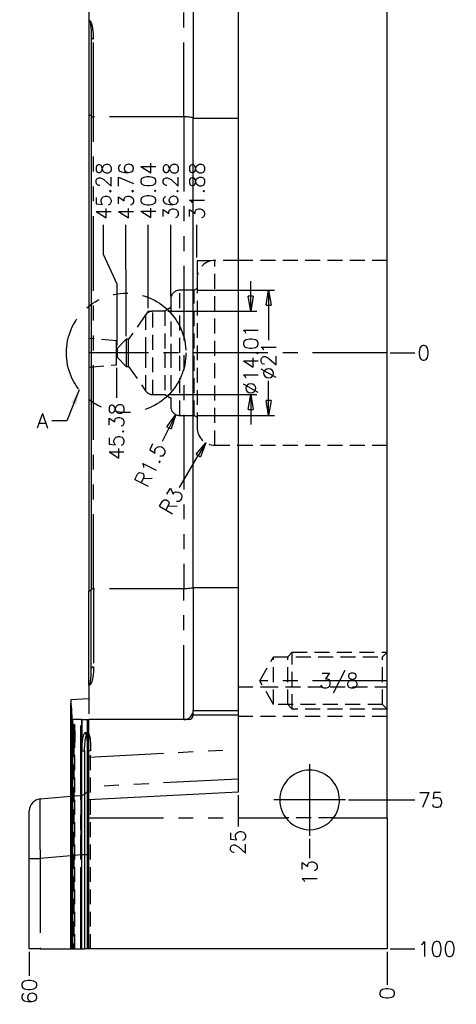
# Model space of a CAD drawing. Extents: x 2651 to 11825, y -3833 to 1075.
# Tile 6 of 256: x 3024 to 3097, y -3683 to -3517. Entities that reach past the tile are written whole.
import ezdxf
from ezdxf.enums import TextEntityAlignment as Align

# ---------------------------------------------------------------- set-up
doc = ezdxf.new("R2010")
doc.units = 0
doc.header["$LTSCALE"] = 10
for name, pattern in [('CENTER', [2, 1.25, -0.25, 0.25, -0.25]), ('HIDDEN', [0.375, 0.25, -0.125]), ('PHANTOM', [2.5, 1.25, -0.25, 0.25, -0.25, 0.25, -0.25])]:
    doc.linetypes.add(name, pattern=pattern)
doc.layers.get('0').update_dxf_attribs({"linetype": 'CONTINUOUS'})
doc.layers.get('Defpoints').update_dxf_attribs({"linetype": 'CONTINUOUS'})
for name, color, linetype in [('CEN', 1, 'CENTER'), ('DIM', 3, 'CONTINUOUS'), ('DIVIDE', 5, 'PHANTOM'), ('HIDDEN', 6, 'HIDDEN'), ('LAYER_099', 7, 'CONTINUOUS'), ('TEXT', 4, 'CONTINUOUS')]:
    doc.layers.add(name, color=color, linetype=linetype)
doc.styles.get("Standard").update_dxf_attribs({"font": 'romans.shx'})
doc.dimstyles.new('1-1', dxfattribs={"dimtxt": 2.5, "dimasz": 2.5, "dimexe": 1, "dimexo": 0.5, "dimtad": 0, "dimrnd": 1.38778e-17, "dimzin": 9, "dimdsep": 46, "dimtxsty": 'Standard', "dimblk": 'CLOSED', "dimcen": 0, "dimclrd": 3, "dimclre": 3, "dimclrt": 3, "dimazin": 2, "dimtfac": 0.75, "dimtofl": 0, "dimtmove": 0, "dimatfit": 3, "dimfxl": 0, "dimtolj": 1, "dimarcsym": 0})

# ---------------------------------------------------------------- blocks, each defined once
blk = doc.blocks.new('*D488')
at = {"layer": 'Defpoints', "color": 0}
for p in [(3085.68, -3573.36), (3085.68, -3673.36), (3085.68, -3679.36)]:
    blk.add_point(p, dxfattribs=at)
at = {"layer": 'DIM', "color": 3, "lineweight": -2}
blk.add_line((3085.68, -3673.86), (3085.68, -3679.36), dxfattribs=at)
at = {"layer": 'DIM', "color": 3, "insert": (3085.68, -3680.82), "char_height": 2.5, "attachment_point": 5, "rotation": 90}
blk.add_mtext('\\A1;0', dxfattribs=at)
blk = doc.blocks.new('_Closed')
at = {"color": 0, "linetype": 'ByBlock', "lineweight": -2}
for p, q in [((-1, 0.167), (0, 0)), ((-1, 0.167), (-1, -0.167)), ((0, 0), (-1, -0.167)), ((0, 0), (-1, 0))]:
    blk.add_line(p, q, dxfattribs=at)
blk = doc.blocks.new('*D489')
at = {"layer": 'Defpoints', "color": 0}
for p in [(3085.68, -3573.36), (3072.68, -3654.36), (3072.68, -3658.11)]:
    blk.add_point(p, dxfattribs=at)
at = {"layer": 'DIM', "color": 3, "lineweight": -2}
blk.add_line((3072.68, -3654.86), (3072.68, -3658.11), dxfattribs=at)
at = {"layer": 'DIM', "color": 3, "insert": (3072.68, -3660.58), "char_height": 2.5, "attachment_point": 5, "rotation": 90}
blk.add_mtext('\\A1;13', dxfattribs=at)
blk = doc.blocks.new('*D490')
at = {"layer": 'Defpoints', "color": 0}
for p in [(3085.68, -3573.36), (3060.68, -3647.05), (3060.68, -3652.82)]:
    blk.add_point(p, dxfattribs=at)
at = {"layer": 'DIM', "color": 3, "lineweight": -2}
blk.add_line((3060.68, -3647.55), (3060.68, -3652.82), dxfattribs=at)
at = {"layer": 'DIM', "color": 3, "insert": (3060.68, -3655.46), "char_height": 2.5, "attachment_point": 5, "rotation": 90}
blk.add_mtext('\\A1;25', dxfattribs=at)
blk = doc.blocks.new('*D491')
at = {"layer": 'Defpoints', "color": 0}
for p in [(3085.68, -3573.36), (3025.68, -3673.36), (3025.68, -3677.87)]:
    blk.add_point(p, dxfattribs=at)
at = {"layer": 'DIM', "color": 3, "lineweight": -2}
blk.add_line((3025.68, -3673.86), (3025.68, -3677.87), dxfattribs=at)
at = {"layer": 'DIM', "color": 3, "insert": (3025.68, -3680.46), "char_height": 2.5, "attachment_point": 5, "rotation": 90}
blk.add_mtext('\\A1;60', dxfattribs=at)
blk = doc.blocks.new('*D492')
at = {"layer": 'Defpoints', "color": 0}
for p in [(3085.68, -3573.36), (3078.68, -3648.36), (3090.34, -3648.36)]:
    blk.add_point(p, dxfattribs=at)
at = {"layer": 'DIM', "color": 3, "lineweight": -2}
blk.add_line((3079.18, -3648.36), (3090.34, -3648.36), dxfattribs=at)
at = {"layer": 'DIM', "color": 3, "insert": (3092.99, -3648.36), "char_height": 2.5, "attachment_point": 5}
blk.add_mtext('\\A1;75', dxfattribs=at)
blk = doc.blocks.new('*D493')
at = {"layer": 'Defpoints', "color": 0}
for p in [(3085.68, -3573.36), (3085.68, -3673.36), (3090.34, -3673.36)]:
    blk.add_point(p, dxfattribs=at)
at = {"layer": 'DIM', "color": 3, "lineweight": -2}
blk.add_line((3086.18, -3673.36), (3090.34, -3673.36), dxfattribs=at)
at = {"layer": 'DIM', "color": 3, "insert": (3094, -3673.36), "char_height": 2.5, "attachment_point": 5}
blk.add_mtext('\\A1;100', dxfattribs=at)
blk = doc.blocks.new('*D494')
at = {"layer": 'Defpoints', "color": 0}
for p in [(3085.68, -3573.36), (3085.68, -3573.36), (3090.34, -3573.36)]:
    blk.add_point(p, dxfattribs=at)
at = {"layer": 'DIM', "color": 3, "lineweight": -2}
blk.add_line((3086.18, -3573.36), (3090.34, -3573.36), dxfattribs=at)
at = {"layer": 'DIM', "color": 3, "insert": (3091.8, -3573.36), "char_height": 2.5, "attachment_point": 5}
blk.add_mtext('\\A1;0', dxfattribs=at)
blk = doc.blocks.new('*D495')
at = {"layer": 'Defpoints', "color": 0}
for p in [(3078.68, -3498.36), (3090.34, -3498.36), (3085.68, -3573.36)]:
    blk.add_point(p, dxfattribs=at)
at = {"layer": 'DIM', "color": 3, "lineweight": -2}
blk.add_line((3079.18, -3498.36), (3090.34, -3498.36), dxfattribs=at)
at = {"layer": 'DIM', "color": 3, "insert": (3092.99, -3498.36), "char_height": 2.5, "attachment_point": 5}
blk.add_mtext('\\A1;75', dxfattribs=at)
blk = doc.blocks.new('*D496')
at = {"layer": 'Defpoints', "color": 0}
for p in [(3085.68, -3473.36), (3090.34, -3473.36), (3085.68, -3573.36)]:
    blk.add_point(p, dxfattribs=at)
at = {"layer": 'DIM', "color": 3, "lineweight": -2}
blk.add_line((3086.18, -3473.36), (3090.34, -3473.36), dxfattribs=at)
at = {"layer": 'DIM', "color": 3, "insert": (3094, -3473.36), "char_height": 2.5, "attachment_point": 5}
blk.add_mtext('\\A1;100', dxfattribs=at)
blk = doc.blocks.new('*D497')
at = {"layer": 'Defpoints', "color": 0}
for p in [(3072.68, -3486.36), (3072.68, -3492.36), (3085.68, -3573.36)]:
    blk.add_point(p, dxfattribs=at)
at = {"layer": 'DIM', "color": 3, "lineweight": -2}
blk.add_line((3072.68, -3491.86), (3072.68, -3486.36), dxfattribs=at)
at = {"layer": 'DIM', "color": 3, "insert": (3072.68, -3483.89), "char_height": 2.5, "attachment_point": 5, "rotation": 90}
blk.add_mtext('\\A1;13', dxfattribs=at)
blk = doc.blocks.new('*D498')
at = {"layer": 'Defpoints', "color": 0}
for p in [(3025.68, -3467.36), (3025.68, -3473.36), (3085.68, -3573.36)]:
    blk.add_point(p, dxfattribs=at)
at = {"layer": 'DIM', "color": 3, "lineweight": -2}
blk.add_line((3025.68, -3472.86), (3025.68, -3467.36), dxfattribs=at)
at = {"layer": 'DIM', "color": 3, "insert": (3025.68, -3464.77), "char_height": 2.5, "attachment_point": 5, "rotation": 90}
blk.add_mtext('\\A1;60', dxfattribs=at)
blk = doc.blocks.new('*D500')
at = {"layer": 'Defpoints', "color": 0}
for p in [(3053.8, -3551.86), (3053.8, -3557.86), (3085.68, -3573.36)]:
    blk.add_point(p, dxfattribs=at)
at = {"layer": 'DIM', "color": 3, "lineweight": -2}
blk.add_line((3053.8, -3557.36), (3053.8, -3551.86), dxfattribs=at)
at = {"layer": 'DIM', "color": 3, "insert": (3053.8, -3546.23), "char_height": 2.5, "attachment_point": 5, "rotation": 90}
blk.add_mtext('\\A1;31.88', dxfattribs=at)
blk = doc.blocks.new('*D501')
at = {"layer": 'Defpoints', "color": 0}
for p in [(3049.4, -3551.86), (3049.4, -3564.36), (3085.68, -3573.36)]:
    blk.add_point(p, dxfattribs=at)
at = {"layer": 'DIM', "color": 3, "lineweight": -2}
blk.add_line((3049.4, -3563.86), (3049.4, -3551.86), dxfattribs=at)
at = {"layer": 'DIM', "color": 3, "insert": (3049.4, -3546.23), "char_height": 2.5, "attachment_point": 5, "rotation": 90}
blk.add_mtext('\\A1;36.28', dxfattribs=at)
blk = doc.blocks.new('*D502')
at = {"layer": 'Defpoints', "color": 0}
for p in [(3045.64, -3551.86), (3045.64, -3566.35), (3085.68, -3573.36)]:
    blk.add_point(p, dxfattribs=at)
at = {"layer": 'DIM', "color": 3, "lineweight": -2}
blk.add_line((3045.64, -3565.85), (3045.64, -3551.86), dxfattribs=at)
at = {"layer": 'DIM', "color": 3, "insert": (3045.64, -3546.17), "char_height": 2.5, "attachment_point": 5, "rotation": 90}
blk.add_mtext('\\A1;40.04', dxfattribs=at)
blk = doc.blocks.new('*D503')
at = {"layer": 'Defpoints', "color": 0}
for p in [(3041.89, -3551.86), (3041.93, -3571.08), (3085.68, -3573.36)]:
    blk.add_point(p, dxfattribs=at)
at = {"layer": 'DIM', "color": 3, "lineweight": -2}
for p, q in [((3041.89, -3556.86), (3041.89, -3551.86)), ((3041.93, -3561.86), (3041.89, -3556.86)), ((3041.93, -3570.58), (3041.93, -3561.86))]:
    blk.add_line(p, q, dxfattribs=at)
at = {"layer": 'DIM', "color": 3, "insert": (3041.89, -3546.23), "char_height": 2.5, "attachment_point": 5, "rotation": 90}
blk.add_mtext('\\A1;43.76', dxfattribs=at)
blk = doc.blocks.new('*D504')
at = {"layer": 'Defpoints', "color": 0}
for p in [(3038.14, -3551.86), (3040.4, -3572.61), (3085.68, -3573.36)]:
    blk.add_point(p, dxfattribs=at)
at = {"layer": 'DIM', "color": 3, "lineweight": -2}
for p, q in [((3038.14, -3556.86), (3038.14, -3551.86)), ((3040.4, -3561.86), (3038.14, -3556.86)), ((3040.4, -3572.11), (3040.4, -3561.86))]:
    blk.add_line(p, q, dxfattribs=at)
at = {"layer": 'DIM', "color": 3, "insert": (3038.14, -3546.23), "char_height": 2.5, "attachment_point": 5, "rotation": 90}
blk.add_mtext('\\A1;45.28', dxfattribs=at)
blk = doc.blocks.new('*D505')
at = {"layer": 'Defpoints', "color": 0}
for p in [(3085.68, -3573.36), (3040.3, -3575.36), (3040.3, -3580.91)]:
    blk.add_point(p, dxfattribs=at)
at = {"layer": 'DIM', "color": 3, "lineweight": -2}
blk.add_line((3040.3, -3575.86), (3040.3, -3580.91), dxfattribs=at)
at = {"layer": 'DIM', "color": 3, "insert": (3040.3, -3586.54), "char_height": 2.5, "attachment_point": 5, "rotation": 90}
blk.add_mtext('\\A1;45.38', dxfattribs=at)
blk = doc.blocks.new('*D506')
at = {"layer": 'Defpoints', "color": 0}
for p in [(3053.3, -3562.86), (3053.3, -3583.86), (3065.8, -3583.86)]:
    blk.add_point(p, dxfattribs=at)
at = {"layer": 'DIM', "color": 3, "lineweight": -2}
for p, q in [((3053.8, -3562.86), (3066.8, -3562.86)), ((3065.8, -3565.36), (3065.8, -3571.21)), ((3065.8, -3581.36), (3065.8, -3578.06)), ((3053.8, -3583.86), (3066.8, -3583.86))]:
    blk.add_line(p, q, dxfattribs=at)
at = {"layer": 'DIM', "color": 3, "lineweight": -2, "xscale": 2.5, "yscale": 2.5, "zscale": 2.5}
for p, rotation in [((3065.8, -3562.86), 90), ((3065.8, -3583.86), 270)]:
    blk.add_blockref('_Closed', p, dxfattribs=dict(at, rotation=rotation))
at = {"layer": 'DIM', "color": 3, "insert": (3065.8, -3574.64), "char_height": 2.5, "attachment_point": 5, "rotation": 90}
blk.add_mtext('\\A1;%%c21', dxfattribs=at)
blk = doc.blocks.new('*D507')
at = {"layer": 'Defpoints', "color": 0}
for p in [(3048.4, -3566.35), (3048.4, -3580.36), (3062.82, -3580.36)]:
    blk.add_point(p, dxfattribs=at)
at = {"layer": 'DIM', "color": 3, "lineweight": -2}
for p, q in [((3062.82, -3563.85), (3062.82, -3561.35)), ((3048.9, -3566.35), (3063.82, -3566.35)), ((3048.9, -3580.36), (3063.82, -3580.36)), ((3062.82, -3582.86), (3062.82, -3585.36))]:
    blk.add_line(p, q, dxfattribs=at)
at = {"layer": 'DIM', "color": 3, "lineweight": -2, "xscale": 2.5, "yscale": 2.5, "zscale": 2.5}
for p, rotation in [((3062.82, -3566.35), 270), ((3062.82, -3580.36), 90)]:
    blk.add_blockref('_Closed', p, dxfattribs=dict(at, rotation=rotation))
at = {"layer": 'DIM', "color": 3, "insert": (3062.82, -3574.49), "char_height": 2.5, "attachment_point": 5, "rotation": 90}
blk.add_mtext('\\A1;%%c14.01', dxfattribs=at)
blk = doc.blocks.new('*D508')
at = {"layer": 'Defpoints', "color": 0}
for p in [(3056.8, -3585.86), (3055.28, -3588.44)]:
    blk.add_point(p, dxfattribs=at)
at = {"layer": 'DIM', "color": 3, "lineweight": -2}
blk.add_line((3050.86, -3595.92), (3054.01, -3590.59), dxfattribs=at)
at = {"layer": 'DIM', "color": 3, "lineweight": -2, "xscale": 2.5, "yscale": 2.5, "zscale": 2.5, "rotation": 59.42518648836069}
blk.add_blockref('_Closed', (3055.28, -3588.44), dxfattribs=at)
at = {"layer": 'DIM', "color": 3, "insert": (3049.51, -3598.2), "char_height": 2.5, "attachment_point": 5, "rotation": 59.4252}
blk.add_mtext('\\A1;R3', dxfattribs=at)
blk = doc.blocks.new('*D509')
at = {"layer": 'Defpoints', "color": 0}
for p in [(3050.9, -3582.36), (3050.23, -3583.7)]:
    blk.add_point(p, dxfattribs=at)
at = {"layer": 'DIM', "color": 3, "lineweight": -2}
blk.add_line((3047.99, -3588.17), (3049.11, -3585.93), dxfattribs=at)
at = {"layer": 'DIM', "color": 3, "lineweight": -2, "xscale": 2.5, "yscale": 2.5, "zscale": 2.5, "rotation": 63.37727924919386}
blk.add_blockref('_Closed', (3050.23, -3583.7), dxfattribs=at)
at = {"layer": 'DIM', "color": 3, "insert": (3046, -3592.13), "char_height": 2.5, "attachment_point": 5, "rotation": 63.3773}
blk.add_mtext('\\A1;R1.5', dxfattribs=at)

msp = doc.modelspace()

# ---------------------------------------------------------------- linework, layer by layer
at = {"layer": 'CEN'}
for p, q in [((3085.684, -3573.358), (3035.684, -3573.358)), ((3085.684, -3628.358), (3064.315, -3628.358)), ((3072.684, -3642.358), (3072.684, -3654.358)), ((3078.684, -3648.358), (3066.684, -3648.358))]:
    msp.add_line(p, q, dxfattribs=at)
at = {"layer": 'DIVIDE'}
for p, q in [((3053.804, -3557.858), (3053.804, -3560.258)), ((3053.804, -3557.858), (3056.204, -3557.858)), ((3045.64, -3566.353), (3045.281, -3566.865)), ((3045.64, -3566.353), (3046.264, -3566.353))]:
    msp.add_line(p, q, dxfattribs=at)
msp.add_circle((3041.929, -3573.358), 10.017, dxfattribs=at)
at = {"layer": 'HIDDEN'}
for points in [[(3069.772, -3633.123), (3069.007, -3632.358), (3069.007, -3624.358), (3069.772, -3623.593)], [(3085.684, -3633.123), (3069.772, -3633.123), (3069.772, -3623.593), (3085.684, -3623.593)], [(3085.684, -3633.123), (3084.919, -3632.358), (3084.919, -3624.358), (3085.684, -3623.593)], [(3066.624, -3632.358), (3064.315, -3628.358), (3066.624, -3624.358)], [(3084.919, -3632.358), (3066.624, -3632.358), (3066.624, -3624.358), (3084.919, -3624.358)]]:
    msp.add_lwpolyline(points, dxfattribs=at)
at = {"layer": 'LAYER_099', "color": 0, "linetype": 'Continuous'}
for p, q in [((3085.684, -3651.358), (3085.684, -3473.358)), ((3060.684, -3499.67), (3060.684, -3647.046)), ((3053.172, -3513.381), (3053.172, -3534.014)), ((3035.684, -3515.297), (3035.684, -3517.592)), ((3035.684, -3517.632), (3035.684, -3517.592)), ((3035.684, -3517.632), (3035.684, -3533.46)), ((3036.073, -3520.436), (3036.073, -3533.717)), ((3035.684, -3533.46), (3035.684, -3613.256)), ((3036.073, -3533.717), (3036.073, -3612.999)), ((3053.172, -3612.702), (3053.172, -3534.014)), ((3035.684, -3629.084), (3035.684, -3613.256)), ((3036.073, -3626.28), (3036.073, -3612.999)), ((3053.172, -3612.702), (3053.172, -3633.335)), ((3035.684, -3629.084), (3035.684, -3629.124)), ((3035.684, -3629.124), (3035.684, -3631.418)), ((3035.684, -3631.418), (3032.629, -3631.571)), ((3032.629, -3631.571), (3032.655, -3632.101)), ((3032.629, -3631.571), (3032.629, -3673.358)), ((3032.656, -3632.128), (3032.655, -3632.101)), ((3032.656, -3632.128), (3032.676, -3632.128)), ((3032.656, -3673.358), (3032.656, -3632.128)), ((3032.676, -3632.128), (3032.676, -3638.69)), ((3053.172, -3634.112), (3053.172, -3633.335)), ((3053.172, -3633.335), (3060.684, -3633.335)), ((3032.813, -3634.268), (3032.813, -3673.358)), ((3032.833, -3634.268), (3032.813, -3634.268)), ((3032.961, -3673.358), (3032.961, -3634.889)), ((3034.32, -3634.889), (3032.961, -3634.889)), ((3034.348, -3634.889), (3034.32, -3634.889)), ((3034.351, -3634.889), (3034.449, -3634.889)), ((3034.449, -3634.889), (3034.449, -3673.358)), ((3034.469, -3634.889), (3034.449, -3634.889)), ((3034.469, -3634.889), (3034.469, -3640.126)), ((3034.469, -3634.889), (3034.499, -3634.889)), ((3034.499, -3634.889), (3035.484, -3634.889)), ((3035.463, -3673.358), (3035.463, -3634.889)), ((3035.463, -3634.889), (3035.684, -3634.889)), ((3052.395, -3634.889), (3035.684, -3634.889)), ((3035.684, -3641.169), (3035.684, -3634.889)), ((3060.684, -3634.112), (3053.172, -3634.112)), ((3034.957, -3640.126), (3034.957, -3673.358)), ((3035.684, -3646.169), (3035.684, -3641.169)), ((3035.684, -3648.358), (3035.684, -3646.169)), ((3027.51, -3648.198), (3032.629, -3647.75)), ((3060.684, -3647.046), (3035.684, -3648.358)), ((3035.684, -3651.358), (3035.684, -3648.358)), ((3025.684, -3658.16), (3025.684, -3650.191)), ((3035.684, -3673.358), (3035.684, -3651.358)), ((3068.637, -3651.295), (3068.749, -3651.442)), ((3085.684, -3651.358), (3085.684, -3673.358)), ((3025.684, -3673.358), (3025.684, -3658.16)), ((3027.51, -3673.358), (3025.684, -3673.358)), ((3027.51, -3673.358), (3032.629, -3673.358)), ((3032.629, -3673.358), (3032.656, -3673.358)), ((3032.656, -3673.358), (3032.813, -3673.358)), ((3032.813, -3673.358), (3032.961, -3673.358)), ((3032.961, -3673.358), (3034.348, -3673.358)), ((3034.449, -3673.358), (3034.348, -3673.358)), ((3034.449, -3673.358), (3034.957, -3673.358)), ((3035.406, -3673.358), (3034.957, -3673.358)), ((3035.684, -3673.358), (3035.463, -3673.358)), ((3085.684, -3673.358), (3035.684, -3673.358))]:
    msp.add_line(p, q, dxfattribs=at)
at = {"layer": 'LAYER_099', "color": 253, "linetype": 'PHANTOM'}
for p, q in [((3051.618, -3533.776), (3051.618, -3511.826)), ((3036.461, -3533.776), (3036.461, -3520.692)), ((3051.618, -3533.776), (3036.461, -3533.776)), ((3036.461, -3612.94), (3036.461, -3533.776)), ((3051.618, -3533.776), (3051.618, -3612.94)), ((3053.172, -3534.014), (3060.684, -3534.014)), ((3036.461, -3612.94), (3036.461, -3626.024)), ((3051.618, -3612.94), (3036.461, -3612.94)), ((3051.618, -3634.889), (3051.618, -3612.94)), ((3053.172, -3612.702), (3060.684, -3612.702)), ((3034.348, -3673.358), (3034.348, -3634.889)), ((3032.676, -3638.69), (3032.813, -3638.69)), ((3034.469, -3640.126), (3034.957, -3640.126)), ((3035.684, -3641.169), (3060.684, -3639.857)), ((3060.684, -3644.857), (3035.684, -3646.169)), ((3035.684, -3651.358), (3068.684, -3651.358)), ((3076.684, -3651.358), (3085.684, -3651.358)), ((3025.684, -3658.16), (3027.51, -3658.16)), ((3032.629, -3657.712), (3027.51, -3658.16)), ((3027.51, -3658.16), (3027.51, -3673.358))]:
    msp.add_line(p, q, dxfattribs=at)
at = {"layer": 'LAYER_099', "color": 6, "linetype": 'HIDDEN'}
for p, q in [((3056.804, -3588.858), (3056.804, -3557.858)), ((3060.684, -3557.858), (3056.804, -3557.858)), ((3085.684, -3557.858), (3060.684, -3557.858)), ((3053.804, -3560.858), (3053.804, -3585.858)), ((3053.804, -3562.569), (3053.304, -3562.858)), ((3053.304, -3562.858), (3050.904, -3562.858)), ((3050.904, -3573.358), (3050.904, -3562.858)), ((3053.304, -3583.858), (3053.304, -3562.858)), ((3049.404, -3565.776), (3048.404, -3566.353)), ((3049.404, -3564.358), (3049.404, -3573.358)), ((3045.192, -3566.993), (3042.328, -3571.083)), ((3045.192, -3566.993), (3045.192, -3573.358)), ((3046.42, -3580.363), (3046.42, -3566.353)), ((3048.404, -3566.353), (3046.42, -3566.353)), ((3048.404, -3566.353), (3048.404, -3573.358)), ((3040.304, -3571.358), (3035.684, -3570.954)), ((3040.304, -3573.358), (3040.304, -3571.358)), ((3041.929, -3571.083), (3040.404, -3572.608)), ((3041.929, -3571.083), (3041.929, -3573.358)), ((3042.328, -3571.083), (3041.929, -3571.083)), ((3042.328, -3573.358), (3042.328, -3571.083)), ((3040.404, -3572.608), (3040.304, -3572.608)), ((3040.304, -3575.358), (3040.304, -3573.358)), ((3040.304, -3574.108), (3040.404, -3574.108)), ((3040.404, -3572.608), (3040.404, -3573.358)), ((3040.404, -3573.358), (3040.404, -3574.108)), ((3040.404, -3574.108), (3041.929, -3575.633)), ((3041.929, -3573.358), (3041.929, -3575.633)), ((3042.328, -3575.633), (3042.328, -3573.358)), ((3045.192, -3573.358), (3045.192, -3579.723)), ((3048.404, -3573.358), (3048.404, -3580.363)), ((3049.404, -3573.358), (3049.404, -3582.358)), ((3050.904, -3583.858), (3050.904, -3573.358)), ((3035.684, -3575.762), (3040.304, -3575.358)), ((3041.929, -3575.633), (3042.328, -3575.633)), ((3042.328, -3575.633), (3045.192, -3579.723)), ((3046.42, -3580.363), (3048.404, -3580.363)), ((3048.404, -3580.363), (3049.404, -3580.94)), ((3050.904, -3583.858), (3053.304, -3583.858)), ((3053.304, -3583.858), (3053.804, -3584.147)), ((3056.804, -3588.858), (3060.684, -3588.858)), ((3060.684, -3588.858), (3085.684, -3588.858)), ((3060.684, -3629.358), (3064.892, -3629.358)), ((3064.892, -3629.358), (3085.684, -3629.358)), ((3035.684, -3631.418), (3035.684, -3634.889)), ((3032.833, -3634.419), (3032.833, -3634.268)), ((3032.833, -3638.69), (3032.833, -3634.419)), ((3035.484, -3640.126), (3035.484, -3634.889)), ((3085.684, -3634.358), (3060.684, -3634.358)), ((3032.813, -3635.69), (3032.755, -3635.69)), ((3032.833, -3635.69), (3032.813, -3635.69)), ((3033.235, -3635.69), (3032.833, -3635.69)), ((3035.463, -3637.126), (3035.024, -3637.126)), ((3035.484, -3637.126), (3035.463, -3637.126)), ((3035.511, -3637.126), (3035.484, -3637.126)), ((3032.813, -3638.69), (3032.833, -3638.69)), ((3033.313, -3638.69), (3032.833, -3638.69)), ((3033.156, -3638.69), (3033.156, -3673.358)), ((3033.313, -3673.358), (3033.313, -3638.69)), ((3035.967, -3640.126), (3035.484, -3640.126)), ((3035.967, -3673.358), (3035.967, -3640.126)), ((3032.629, -3647.75), (3032.813, -3647.734)), ((3032.813, -3647.734), (3033.313, -3647.69)), ((3033.313, -3647.69), (3034.315, -3647.603)), ((3067.684, -3648.358), (3067.686, -3648.506)), ((3076.684, -3651.358), (3068.684, -3651.358)), ((3076.636, -3651.421), (3076.787, -3651.216)), ((3032.813, -3657.696), (3032.629, -3657.712)), ((3033.313, -3657.652), (3032.813, -3657.696)), ((3034.315, -3657.565), (3033.313, -3657.652)), ((3034.315, -3673.358), (3034.315, -3657.565)), ((3035.463, -3657.565), (3034.315, -3657.565)), ((3035.463, -3657.565), (3035.684, -3657.565))]:
    msp.add_line(p, q, dxfattribs=at)
at = {"layer": 'LAYER_099', "color": 253, "linetype": 'PHANTOM'}
for points in [[(3036.461, -3520.692, 0), (3036.455, -3520.223, 0), (3036.439, -3519.832, 0), (3036.406, -3519.408, 0), (3036.358, -3519.01, 0), (3036.335, -3518.861, 0), (3036.309, -3518.719, 0), (3036.282, -3518.586, 0), (3036.252, -3518.461, 0), (3036.221, -3518.343, 0), (3036.187, -3518.232, 0), (3036.152, -3518.132, 0), (3036.115, -3518.04, 0), (3036.078, -3517.957, 0), (3036.039, -3517.883, 0), (3035.999, -3517.817, 0), (3035.958, -3517.76, 0), (3035.937, -3517.735, 0), (3035.915, -3517.712, 0), (3035.894, -3517.691, 0), (3035.872, -3517.671, 0), (3035.849, -3517.654, 0), (3035.827, -3517.639, 0), (3035.809, -3517.629, 0), (3035.792, -3517.62, 0), (3035.774, -3517.613, 0), (3035.757, -3517.606, 0), (3035.742, -3517.602, 0), (3035.728, -3517.598, 0), (3035.713, -3517.595, 0), (3035.699, -3517.593, 0), (3035.684, -3517.592, 0)], [(3035.684, -3517.632, 0), (3035.687, -3517.632, 0), (3035.691, -3517.632, 0), (3035.694, -3517.633, 0), (3035.697, -3517.634, 0), (3035.701, -3517.635, 0), (3035.705, -3517.636, 0), (3035.709, -3517.638, 0), (3035.713, -3517.64, 0), (3035.717, -3517.642, 0), (3035.724, -3517.646, 0), (3035.731, -3517.651, 0), (3035.737, -3517.656, 0), (3035.744, -3517.662, 0), (3035.751, -3517.669, 0), (3035.764, -3517.684, 0), (3035.777, -3517.701, 0), (3035.79, -3517.722, 0), (3035.803, -3517.745, 0), (3035.815, -3517.77, 0), (3035.876, -3517.938, 0), (3035.932, -3518.175, 0), (3035.969, -3518.406, 0), (3035.989, -3518.564, 0), (3036.008, -3518.74, 0), (3036.025, -3518.935, 0), (3036.033, -3519.057, 0), (3036.042, -3519.191, 0), (3036.049, -3519.337, 0), (3036.056, -3519.495, 0), (3036.062, -3519.665, 0), (3036.068, -3519.935, 0), (3036.071, -3520.156, 0), (3036.073, -3520.323, 0), (3036.073, -3520.436, 0)], [(3036.073, -3520.436, 0), (3036.079, -3520.48, 0), (3036.096, -3520.523, 0), (3036.125, -3520.564, 0), (3036.164, -3520.6, 0), (3036.212, -3520.632, 0), (3036.267, -3520.657, 0), (3036.328, -3520.676, 0), (3036.394, -3520.688, 0), (3036.461, -3520.692, 0)], [(3036.073, -3533.717, 0), (3036.079, -3533.727, 0), (3036.096, -3533.737, 0), (3036.125, -3533.747, 0), (3036.164, -3533.755, 0), (3036.212, -3533.762, 0), (3036.267, -3533.768, 0), (3036.328, -3533.773, 0), (3036.394, -3533.775, 0), (3036.461, -3533.776, 0)], [(3053.172, -3534.014, 0), (3053.148, -3533.973, 0), (3053.078, -3533.933, 0), (3052.964, -3533.895, 0), (3052.808, -3533.861, 0), (3052.617, -3533.832, 0), (3052.395, -3533.808, 0), (3052.149, -3533.791, 0), (3051.887, -3533.78, 0), (3051.618, -3533.776, 0)], [(3036.073, -3612.999, 0), (3036.079, -3612.989, 0), (3036.096, -3612.979, 0), (3036.125, -3612.969, 0), (3036.164, -3612.961, 0), (3036.212, -3612.954, 0), (3036.267, -3612.948, 0), (3036.328, -3612.943, 0), (3036.394, -3612.941, 0), (3036.461, -3612.94, 0)], [(3053.172, -3612.702, 0), (3053.148, -3612.743, 0), (3053.078, -3612.783, 0), (3052.964, -3612.821, 0), (3052.808, -3612.855, 0), (3052.617, -3612.884, 0), (3052.395, -3612.908, 0), (3052.149, -3612.925, 0), (3051.887, -3612.936, 0), (3051.618, -3612.94, 0)], [(3036.461, -3626.024, 0), (3036.455, -3626.493, 0), (3036.439, -3626.884, 0), (3036.406, -3627.308, 0), (3036.358, -3627.706, 0), (3036.335, -3627.855, 0), (3036.309, -3627.996, 0), (3036.282, -3628.13, 0), (3036.252, -3628.255, 0), (3036.221, -3628.373, 0), (3036.187, -3628.484, 0), (3036.152, -3628.584, 0), (3036.115, -3628.676, 0), (3036.078, -3628.759, 0), (3036.039, -3628.833, 0), (3035.999, -3628.898, 0), (3035.958, -3628.956, 0), (3035.937, -3628.981, 0), (3035.915, -3629.004, 0), (3035.894, -3629.025, 0), (3035.872, -3629.045, 0), (3035.849, -3629.062, 0), (3035.827, -3629.077, 0), (3035.809, -3629.087, 0), (3035.792, -3629.095, 0), (3035.774, -3629.103, 0), (3035.757, -3629.11, 0), (3035.742, -3629.114, 0), (3035.728, -3629.118, 0), (3035.713, -3629.121, 0), (3035.699, -3629.123, 0), (3035.684, -3629.124, 0)], [(3035.684, -3629.084, 0), (3035.687, -3629.084, 0), (3035.691, -3629.083, 0), (3035.694, -3629.083, 0), (3035.697, -3629.082, 0), (3035.701, -3629.081, 0), (3035.705, -3629.08, 0), (3035.709, -3629.078, 0), (3035.713, -3629.076, 0), (3035.717, -3629.074, 0), (3035.724, -3629.07, 0), (3035.731, -3629.065, 0), (3035.737, -3629.06, 0), (3035.744, -3629.054, 0), (3035.751, -3629.047, 0), (3035.764, -3629.032, 0), (3035.777, -3629.015, 0), (3035.79, -3628.994, 0), (3035.803, -3628.971, 0), (3035.815, -3628.946, 0), (3035.876, -3628.778, 0), (3035.932, -3628.541, 0), (3035.969, -3628.31, 0), (3035.989, -3628.152, 0), (3036.008, -3627.976, 0), (3036.025, -3627.781, 0), (3036.033, -3627.659, 0), (3036.042, -3627.525, 0), (3036.049, -3627.379, 0), (3036.056, -3627.221, 0), (3036.062, -3627.051, 0), (3036.068, -3626.78, 0), (3036.071, -3626.56, 0), (3036.073, -3626.393, 0), (3036.073, -3626.28, 0)], [(3036.073, -3626.28, 0), (3036.079, -3626.236, 0), (3036.096, -3626.193, 0), (3036.125, -3626.152, 0), (3036.164, -3626.116, 0), (3036.212, -3626.084, 0), (3036.267, -3626.059, 0), (3036.328, -3626.04, 0), (3036.394, -3626.028, 0), (3036.461, -3626.024, 0)], [(3027.51, -3648.198, 0), (3027.494, -3648.247, 0), (3027.48, -3648.391, 0), (3027.467, -3648.629, 0), (3027.457, -3648.958, 0), (3027.449, -3649.376, 0), (3027.443, -3649.878, 0), (3027.44, -3650.461, 0), (3027.439, -3651.118, 0), (3027.44, -3651.843, 0), (3027.443, -3652.628, 0), (3027.449, -3653.467, 0), (3027.457, -3654.351, 0), (3027.467, -3655.272, 0), (3027.48, -3656.219, 0), (3027.494, -3657.185, 0), (3027.51, -3658.16, 0)]]:
    msp.add_polyline3d(points, dxfattribs=at)
at = {"layer": 'LAYER_099', "color": 0, "linetype": 'Continuous'}
for points in [[(3035.684, -3533.46, 0), (3035.716, -3533.46, 0), (3035.748, -3533.46, 0), (3035.781, -3533.462, 0), (3035.813, -3533.463, 0), (3035.843, -3533.465, 0), (3035.872, -3533.467, 0), (3035.9, -3533.47, 0), (3035.927, -3533.473, 0), (3035.951, -3533.476, 0), (3035.974, -3533.48, 0), (3035.995, -3533.484, 0), (3036.014, -3533.488, 0), (3036.03, -3533.493, 0), (3036.043, -3533.497, 0), (3036.055, -3533.502, 0), (3036.063, -3533.507, 0), (3036.067, -3533.511, 0), (3036.071, -3533.514, 0), (3036.072, -3533.518, 0), (3036.073, -3533.521, 0)], [(3035.684, -3613.256, 0), (3035.715, -3613.256, 0), (3035.745, -3613.256, 0), (3035.775, -3613.255, 0), (3035.804, -3613.253, 0), (3035.833, -3613.252, 0), (3035.861, -3613.25, 0), (3035.887, -3613.248, 0), (3035.913, -3613.245, 0), (3035.936, -3613.242, 0), (3035.959, -3613.239, 0), (3035.98, -3613.235, 0), (3035.998, -3613.232, 0), (3036.015, -3613.228, 0), (3036.03, -3613.224, 0), (3036.043, -3613.22, 0), (3036.054, -3613.215, 0), (3036.062, -3613.211, 0), (3036.068, -3613.206, 0), (3036.072, -3613.202, 0), (3036.073, -3613.197, 0)], [(3032.961, -3634.889, 0), (3032.919, -3634.841, 0), (3032.878, -3634.695, 0), (3032.845, -3634.512, 0), (3032.813, -3634.268, 0)], [(3032.755, -3635.69, 0), (3032.747, -3635.704, 0), (3032.739, -3635.747, 0), (3032.732, -3635.819, 0), (3032.725, -3635.918, 0), (3032.718, -3636.044, 0), (3032.711, -3636.195, 0), (3032.705, -3636.37, 0), (3032.699, -3636.568, 0), (3032.694, -3636.786, 0), (3032.689, -3637.023, 0), (3032.685, -3637.275, 0), (3032.682, -3637.541, 0), (3032.679, -3637.819, 0), (3032.678, -3638.104, 0), (3032.676, -3638.396, 0), (3032.676, -3638.69, 0)], [(3032.813, -3636.69, 0), (3032.807, -3636.466, 0), (3032.801, -3636.267, 0), (3032.794, -3636.095, 0), (3032.787, -3635.951, 0), (3032.779, -3635.838, 0), (3032.771, -3635.756, 0), (3032.763, -3635.706, 0), (3032.755, -3635.69, 0)], [(3035.024, -3637.126, 0), (3034.996, -3637.131, 0), (3034.967, -3637.143, 0), (3034.922, -3637.181, 0), (3034.877, -3637.239, 0), (3034.831, -3637.32, 0), (3034.787, -3637.422, 0), (3034.745, -3637.541, 0), (3034.705, -3637.678, 0), (3034.666, -3637.838, 0), (3034.63, -3638.016, 0), (3034.599, -3638.202, 0), (3034.57, -3638.402, 0), (3034.552, -3638.546, 0), (3034.536, -3638.697, 0), (3034.521, -3638.851, 0), (3034.504, -3639.081, 0), (3034.489, -3639.317, 0), (3034.479, -3639.567, 0), (3034.472, -3639.821, 0), (3034.47, -3639.974, 0), (3034.469, -3640.126, 0)], [(3034.957, -3640.126, 0), (3034.958, -3639.988, 0), (3034.959, -3639.849, 0), (3034.965, -3639.603, 0), (3034.975, -3639.36, 0), (3034.989, -3639.122, 0), (3035.006, -3638.892, 0), (3035.027, -3638.673, 0), (3035.05, -3638.464, 0), (3035.078, -3638.261, 0), (3035.109, -3638.071, 0), (3035.142, -3637.898, 0), (3035.177, -3637.741, 0), (3035.216, -3637.596, 0), (3035.257, -3637.469, 0)], [(3035.464, -3639.157, 0), (3035.458, -3639.024, 0), (3035.445, -3638.796, 0), (3035.429, -3638.579, 0), (3035.411, -3638.372, 0), (3035.389, -3638.173, 0), (3035.365, -3637.988, 0), (3035.338, -3637.822, 0), (3035.309, -3637.671, 0), (3035.277, -3637.534, 0), (3035.241, -3637.416, 0), (3035.204, -3637.319, 0), (3035.166, -3637.241, 0), (3035.124, -3637.182, 0), (3035.08, -3637.144, 0), (3035.053, -3637.131, 0), (3035.024, -3637.126, 0), (3035.024, -3637.126, 0)]]:
    msp.add_polyline3d(points, dxfattribs=at)
at = {"layer": 'LAYER_099', "color": 6, "linetype": 'HIDDEN'}
for points in [[(3032.833, -3638.69, 0), (3032.833, -3638.416, 0), (3032.832, -3638.145, 0), (3032.83, -3637.879, 0), (3032.828, -3637.619, 0), (3032.825, -3637.368, 0), (3032.822, -3637.128, 0), (3032.818, -3636.902, 0), (3032.813, -3636.69, 0)], [(3033.156, -3638.69, 0), (3033.157, -3638.396, 0), (3033.158, -3638.104, 0), (3033.16, -3637.819, 0), (3033.162, -3637.541, 0), (3033.165, -3637.275, 0), (3033.169, -3637.023, 0), (3033.174, -3636.786, 0), (3033.179, -3636.568, 0), (3033.185, -3636.37, 0), (3033.191, -3636.195, 0), (3033.198, -3636.044, 0), (3033.205, -3635.918, 0), (3033.212, -3635.819, 0), (3033.219, -3635.747, 0), (3033.227, -3635.704, 0), (3033.235, -3635.69, 0)], [(3033.235, -3635.69, 0), (3033.242, -3635.704, 0), (3033.25, -3635.747, 0), (3033.258, -3635.819, 0), (3033.265, -3635.918, 0), (3033.272, -3636.044, 0), (3033.278, -3636.195, 0), (3033.285, -3636.37, 0), (3033.29, -3636.568, 0), (3033.295, -3636.786, 0), (3033.3, -3637.023, 0), (3033.304, -3637.275, 0), (3033.307, -3637.541, 0), (3033.31, -3637.819, 0), (3033.312, -3638.104, 0), (3033.313, -3638.396, 0), (3033.313, -3638.69, 0)], [(3035.257, -3637.469, 0), (3035.257, -3637.469, 0), (3035.299, -3637.363, 0), (3035.342, -3637.275, 0), (3035.388, -3637.206, 0), (3035.434, -3637.158, 0), (3035.463, -3637.139, 0), (3035.463, -3637.138, 0)], [(3035.463, -3637.138, 0), (3035.492, -3637.128, 0), (3035.511, -3637.126, 0)], [(3035.511, -3637.126, 0), (3035.521, -3637.127, 0), (3035.55, -3637.135, 0), (3035.593, -3637.164, 0), (3035.635, -3637.214, 0), (3035.676, -3637.286, 0), (3035.715, -3637.38, 0), (3035.75, -3637.491, 0), (3035.783, -3637.62, 0), (3035.815, -3637.772, 0), (3035.843, -3637.942, 0), (3035.868, -3638.121, 0), (3035.89, -3638.314, 0), (3035.909, -3638.526, 0), (3035.926, -3638.751, 0), (3035.939, -3638.976, 0), (3035.95, -3639.209, 0), (3035.958, -3639.456, 0), (3035.964, -3639.708, 0), (3035.966, -3639.917, 0), (3035.967, -3640.126, 0)], [(3034.315, -3657.565, 0), (3034.327, -3656.59, 0), (3034.337, -3655.624, 0), (3034.347, -3654.675, 0), (3034.354, -3653.753, 0), (3034.36, -3652.867, 0), (3034.365, -3652.026, 0), (3034.367, -3651.238, 0), (3034.368, -3650.511, 0), (3034.367, -3649.854, 0), (3034.365, -3649.271, 0), (3034.36, -3648.769, 0), (3034.354, -3648.352, 0), (3034.347, -3648.025, 0), (3034.337, -3647.79, 0), (3034.327, -3647.649, 0), (3034.315, -3647.603, 0)]]:
    msp.add_polyline3d(points, dxfattribs=at)
for centre, radius, start, end in [((3056.804, -3560.858), 3, 90, 180), ((3050.904, -3564.358), 1.5, 90, 180), ((3046.42, -3567.853), 1.5, 90, 145), ((3046.42, -3578.863), 1.5, 215, 270), ((3050.904, -3582.358), 1.5, 180, 270), ((3056.804, -3585.858), 3, 180, 270), ((3012.552, -3640.096), 22.931, 359.92487, 2.34771), ((3034.184, -3646.109), 1.5, 328.52982, 0), ((3034.184, -3646.109), 1.5, 275, 328.52982), ((3072.684, -3648.358), 5, 177.08666, 180)]:
    msp.add_arc(centre, radius, start, end, dxfattribs=at)
at = {"layer": 'LAYER_099', "color": 0, "linetype": 'Continuous'}
for centre, radius, start, end in [((3069.229, -3630.521), 36.589, 182.51726, 185.87871), ((3051.618, -3633.335), 1.554, 270, 0), ((3052.395, -3634.112), 0.777, 270, 0), ((3072.684, -3648.358), 5, 323.1301, 216.8699), ((3027.684, -3650.191), 2, 95, 180), ((3072.684, -3648.358), 5, 216.86994, 323.13001)]:
    msp.add_arc(centre, radius, start, end, dxfattribs=at)

# ---------------------------------------------------------------- texts
at = {"layer": 'DIM', "color": 3, "insert": (3028.837, -3586.015), "char_height": 2.5, "attachment_point": 9}
msp.add_mtext('\\A1;A', dxfattribs=at)
at = {"layer": 'TEXT'}
msp.add_text('3/8', height=2.5, dxfattribs=at).set_placement((3080.919, -3628.358), align=Align.MIDDLE_RIGHT)

# ---------------------------------------------------------------- dimensions: what is measured, and where the dimension line sits
at = {"layer": 'DIM'}
for feature_location, offset, dtype, origin, picture, middle in [((3025.684, -3473.358), (0, 6), 1, (3085.684, -3573.358), '*D498', (3025.684, -3464.769)), ((3085.684, -3473.358), (4.654, 0), 0, (3085.684, -3573.358), '*D496', (3093.999, -3473.358)), ((3072.684, -3492.358), (0, 6), 1, (3085.684, -3573.358), '*D497', (3072.684, -3483.888)), ((3078.684, -3498.358), (11.654, 0), 0, (3085.684, -3573.358), '*D495', (3092.987, -3498.358)), ((3040.404, -3572.608), (-2.265, 20.75), 1, (3085.684, -3573.358), '*D504', (3038.14, -3546.233)), ((3041.929085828, -3571.082951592), (-0.039517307, 19.225), 1, (3085.684085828, -3573.357951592), '*D503', (3041.889568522, -3546.232951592)), ((3045.64, -3566.353), (0, 14.495), 1, (3085.684, -3573.358), '*D502', (3045.64, -3546.173)), ((3049.404, -3564.358), (0, 12.5), 1, (3085.684, -3573.358), '*D501', (3049.404, -3546.233)), ((3053.804, -3557.858), (0, 6), 1, (3085.684, -3573.358), '*D500', (3053.804, -3546.233)), ((3085.684085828, -3573.357951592), (4.654442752, 0), 0, (3085.684085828, -3573.357951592), '*D494', (3091.796861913, -3573.357951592)), ((3025.684, -3673.358), (0, -4.51), 1, (3085.684, -3573.358), '*D491', (3025.684, -3680.457)), ((3040.304, -3575.358), (0, -5.554), 1, (3085.684, -3573.358), '*D505', (3040.304, -3586.537)), ((3060.684, -3647.046), (0, -5.77), 1, (3085.684, -3573.358), '*D490', (3060.684, -3655.465)), ((3072.684, -3654.358), (0, -3.748), 1, (3085.684, -3573.358), '*D489', (3072.684, -3660.577)), ((3078.684, -3648.358), (11.654, 0), 0, (3085.684, -3573.358), '*D492', (3092.987, -3648.358)), ((3085.684085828, -3673.357951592), (0, -6), 1, (3085.684085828, -3573.357951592), '*D488', (3085.684085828, -3680.816284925)), ((3085.684, -3673.358), (4.654, 0), 0, (3085.684, -3573.358), '*D493', (3093.999, -3673.358))]:
    dim = msp.add_ordinate_dim(feature_location=feature_location, offset=offset, dtype=dtype, origin=origin, dimstyle='1-1', dxfattribs=at)
    dim.commit()
    dim.dimension.update_dxf_attribs({"geometry": picture, "text_midpoint": middle})
for base, p1, p2, picture, middle in [((3062.82, -3580.363), (3048.404, -3566.353), (3048.404, -3580.363), '*D507', (3062.82, -3574.491)), ((3065.805, -3583.858), (3053.304, -3562.858), (3053.304, -3583.858), '*D506', (3065.805, -3574.635))]:
    dim = msp.add_linear_dim(base=base, p1=p1, p2=p2, angle=90, text='%%c<>', dimstyle='1-1', dxfattribs=at)
    dim.commit()
    dim.dimension.update_dxf_attribs({"geometry": picture, "text_midpoint": middle, "dimtype": 160})
dim = msp.add_radius_dim(center=(3050.904, -3582.358), mpoint=(3050.232, -3583.699), dimstyle='1-1', dxfattribs=at)
dim.commit()
dim.dimension.update_dxf_attribs({"geometry": '*D509', "text_midpoint": (3046.004, -3592.133)})
dim = msp.add_radius_dim(center=(3056.804, -3585.858), mpoint=(3055.278, -3588.441), dimstyle='1-1', dxfattribs=at)
dim.commit()
dim.dimension.update_dxf_attribs({"geometry": '*D508', "text_midpoint": (3049.514, -3598.196), "dimtype": 164})

# ---------------------------------------------------------------- leaders
at = {"layer": 'DIM', "annotation_type": 0, "has_hookline": 1, "hookline_direction": 1, "text_width": 1.905}
msp.add_leader([(3034.067, -3579.566), (3031.962, -3584.765), (3029.462, -3584.765)], dimstyle='1-1', override={"dimgap": 0.625, "dimtad": 0}, dxfattribs=at)

doc.saveas('drawing.dxf')
